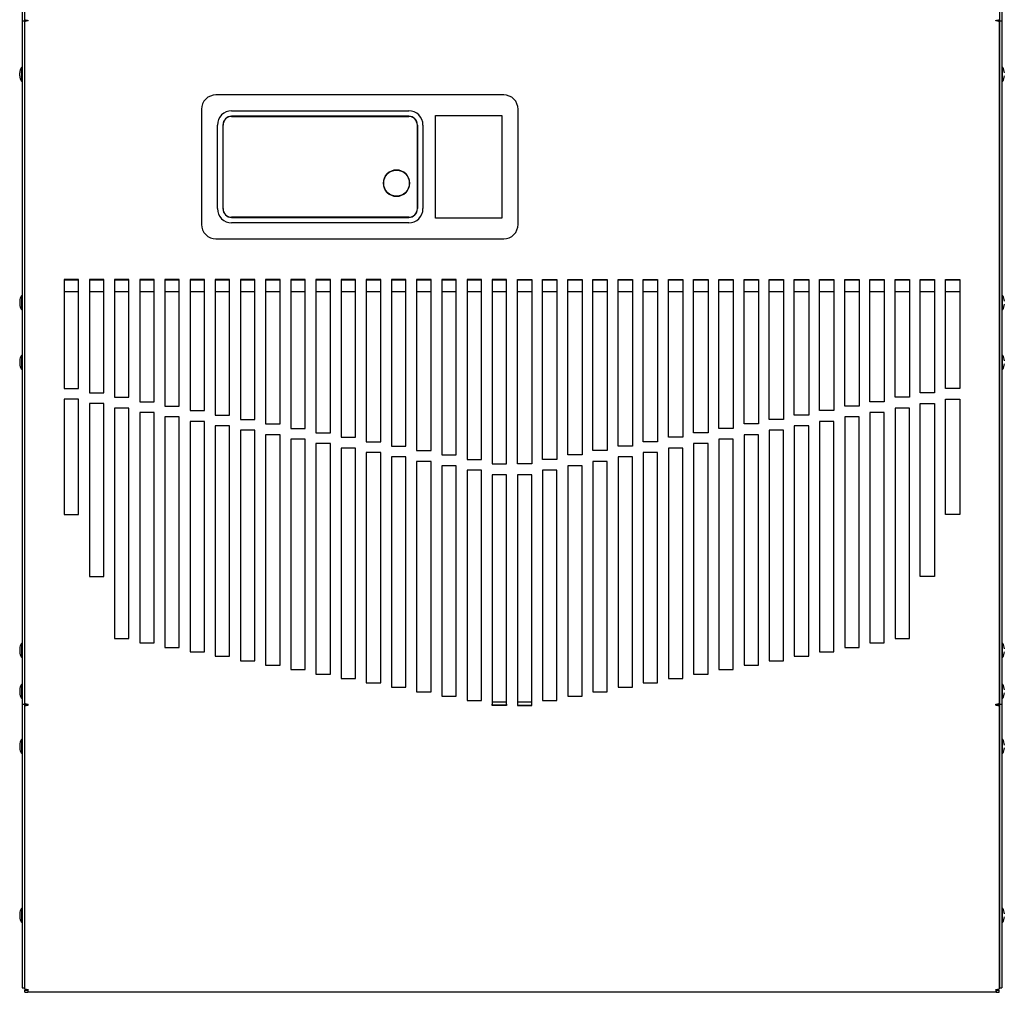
# Model space of a CAD drawing. Extents: x 2.9 to 84.8, y 2.2 to 57.4.
# Tile 1 of 16: x 2.9 to 20, y 2.8 to 19.7. Entities that reach past the tile are written whole.
import ezdxf

# ---------------------------------------------------------------- set-up
doc = ezdxf.new("R2010")
doc.units = 0
doc.layers.add('BODY', color=3, linetype='CONTINUOUS')

msp = doc.modelspace()

# ---------------------------------------------------------------- linework, layer by layer
at = {"layer": 'BODY', "linetype": 'CONTINUOUS'}
for p, q in [((2.965, 31.302), (2.965, 19.644)), ((3.001, 31.302), (3.001, 19.644)), ((19.941, 31.302), (19.941, 19.644)), ((19.977, 31.302), (19.977, 19.644)), ((19.981, 20.857), (19.981, 18.829)), ((2.965, 19.644), (3.001, 19.644)), ((2.965, 19.644), (2.965, 7.777)), ((3.001, 19.644), (3.001, 7.777)), ((3.001, 19.625), (3.001, 7.797)), ((3.036, 19.656), (3.059, 19.651)), ((3.037, 19.638), (3.037, 19.656)), ((3.067, 19.647), (3.057, 19.651)), ((3.067, 19.644), (3.067, 19.651)), ((19.875, 19.644), (19.875, 19.651)), ((19.885, 19.651), (19.875, 19.647)), ((19.884, 19.651), (19.907, 19.656)), ((19.905, 19.656), (19.905, 19.638)), ((19.941, 19.644), (19.977, 19.644)), ((19.941, 19.644), (19.941, 7.777)), ((19.941, 7.797), (19.941, 19.625)), ((19.977, 19.644), (19.977, 7.777)), ((2.965, 18.825), (2.95, 18.84)), ((2.95, 18.84), (2.95, 18.59)), ((19.992, 18.84), (19.977, 18.825)), ((19.992, 18.715), (19.992, 18.84)), ((2.92, 18.69), (2.92, 18.74)), ((19.992, 18.59), (19.992, 18.715)), ((2.95, 18.59), (2.965, 18.605)), ((19.977, 18.605), (19.992, 18.59)), ((19.981, 18.601), (19.981, 14.866)), ((11.328, 18.359), (6.327, 18.359)), ((6.077, 18.109), (6.077, 16.108)), ((6.602, 18.082), (9.677, 18.082)), ((9.677, 17.987), (6.602, 17.987)), ((6.602, 17.984), (9.677, 17.984)), ((10.144, 17.999), (10.144, 17.999)), ((10.144, 17.999), (11.295, 17.999)), ((10.144, 17.999), (11.294, 17.999)), ((10.144, 16.218), (10.144, 17.999)), ((10.144, 16.219), (10.144, 17.999)), ((11.295, 17.999), (11.294, 17.999)), ((11.294, 17.999), (11.294, 16.219)), ((11.295, 17.999), (11.295, 16.218)), ((11.577, 16.108), (11.577, 18.109)), ((6.354, 16.384), (6.354, 17.834)), ((6.449, 17.834), (6.449, 16.384)), ((6.452, 16.384), (6.452, 17.834)), ((9.827, 17.834), (9.827, 16.384)), ((9.83, 16.384), (9.83, 17.834)), ((9.925, 17.834), (9.925, 16.384)), ((9.677, 16.234), (6.602, 16.234)), ((6.602, 16.231), (9.677, 16.231)), ((9.677, 16.136), (6.602, 16.136)), ((10.144, 16.218), (10.144, 16.219)), ((11.294, 16.219), (10.144, 16.219)), ((11.295, 16.218), (10.144, 16.218)), ((11.295, 16.218), (11.294, 16.219)), ((6.327, 15.859), (11.328, 15.859)), ((3.944, 15.151), (3.694, 15.151)), ((3.694, 15.151), (3.694, 13.262)), ((3.694, 15.147), (3.944, 15.147)), ((3.944, 13.262), (3.944, 15.151)), ((4.381, 15.151), (4.131, 15.151)), ((4.131, 15.151), (4.131, 13.185)), ((4.131, 15.147), (4.381, 15.147)), ((4.381, 13.185), (4.381, 15.151)), ((4.818, 15.151), (4.568, 15.151)), ((4.568, 15.151), (4.568, 13.108)), ((4.568, 15.147), (4.818, 15.147)), ((4.818, 13.108), (4.818, 15.151)), ((5.256, 15.151), (5.006, 15.151)), ((5.006, 15.151), (5.006, 13.031)), ((5.006, 15.147), (5.256, 15.147)), ((5.256, 13.031), (5.256, 15.151)), ((5.693, 15.151), (5.443, 15.151)), ((5.443, 15.151), (5.443, 12.954)), ((5.443, 15.147), (5.693, 15.147)), ((5.693, 12.954), (5.693, 15.151)), ((6.13, 15.151), (5.88, 15.151)), ((5.88, 15.151), (5.88, 12.877)), ((5.88, 15.147), (6.13, 15.147)), ((6.13, 12.877), (6.13, 15.151)), ((6.567, 15.151), (6.317, 15.151)), ((6.317, 15.151), (6.317, 12.799)), ((6.317, 15.147), (6.567, 15.147)), ((6.567, 12.799), (6.567, 15.151)), ((7.005, 15.151), (6.755, 15.151)), ((6.755, 15.151), (6.755, 12.722)), ((6.755, 15.147), (7.005, 15.147)), ((7.005, 12.722), (7.005, 15.151)), ((7.442, 15.151), (7.192, 15.151)), ((7.192, 15.151), (7.192, 12.645)), ((7.192, 15.147), (7.442, 15.147)), ((7.442, 12.645), (7.442, 15.151)), ((7.879, 15.151), (7.629, 15.151)), ((7.629, 15.151), (7.629, 12.568)), ((7.629, 15.147), (7.879, 15.147)), ((7.879, 12.568), (7.879, 15.151)), ((8.316, 15.151), (8.066, 15.151)), ((8.066, 15.151), (8.066, 12.491)), ((8.066, 15.147), (8.316, 15.147)), ((8.316, 12.491), (8.316, 15.151)), ((8.754, 15.151), (8.504, 15.151)), ((8.504, 15.151), (8.504, 12.414)), ((8.504, 15.147), (8.754, 15.147)), ((8.754, 12.414), (8.754, 15.151)), ((9.191, 15.151), (8.941, 15.151)), ((8.941, 15.151), (8.941, 12.337)), ((8.941, 15.147), (9.191, 15.147)), ((9.191, 12.337), (9.191, 15.151)), ((9.628, 15.151), (9.378, 15.151)), ((9.378, 15.151), (9.378, 12.26)), ((9.378, 15.147), (9.628, 15.147)), ((9.628, 12.26), (9.628, 15.151)), ((10.065, 15.151), (9.815, 15.151)), ((9.815, 15.151), (9.815, 12.183)), ((9.815, 15.147), (10.065, 15.147)), ((10.065, 12.183), (10.065, 15.151)), ((10.503, 15.151), (10.253, 15.151)), ((10.253, 15.151), (10.253, 12.106)), ((10.253, 15.147), (10.503, 15.147)), ((10.503, 12.106), (10.503, 15.151)), ((10.94, 15.151), (10.69, 15.151)), ((10.69, 15.151), (10.69, 12.028)), ((10.69, 15.147), (10.94, 15.147)), ((10.94, 12.028), (10.94, 15.151)), ((11.377, 15.151), (11.127, 15.151)), ((11.127, 15.151), (11.127, 11.951)), ((11.127, 15.147), (11.377, 15.147)), ((11.377, 11.951), (11.377, 15.151)), ((11.565, 15.151), (11.815, 15.151)), ((11.565, 11.951), (11.565, 15.151)), ((11.565, 15.147), (11.815, 15.147)), ((11.815, 15.151), (11.815, 11.951)), ((12.002, 12.028), (12.002, 15.151)), ((12.002, 15.151), (12.252, 15.151)), ((12.002, 15.147), (12.252, 15.147)), ((12.252, 15.151), (12.252, 12.028)), ((12.44, 12.106), (12.44, 15.151)), ((12.44, 15.151), (12.69, 15.151)), ((12.44, 15.147), (12.69, 15.147)), ((12.69, 15.151), (12.69, 12.106)), ((12.877, 12.183), (12.877, 15.151)), ((12.877, 15.151), (13.127, 15.151)), ((12.877, 15.147), (13.127, 15.147)), ((13.127, 15.151), (13.127, 12.183)), ((13.314, 15.151), (13.564, 15.151)), ((13.314, 12.26), (13.314, 15.151)), ((13.314, 15.147), (13.564, 15.147)), ((13.564, 15.151), (13.564, 12.26)), ((13.751, 12.337), (13.751, 15.151)), ((13.751, 15.151), (14.001, 15.151)), ((13.751, 15.147), (14.001, 15.147)), ((14.001, 15.151), (14.001, 12.337)), ((14.189, 12.414), (14.189, 15.151)), ((14.189, 15.151), (14.439, 15.151)), ((14.189, 15.147), (14.439, 15.147)), ((14.439, 15.151), (14.439, 12.414)), ((14.626, 12.491), (14.626, 15.151)), ((14.626, 15.151), (14.876, 15.151)), ((14.626, 15.147), (14.876, 15.147)), ((14.876, 15.151), (14.876, 12.491)), ((15.063, 12.568), (15.063, 15.151)), ((15.063, 15.151), (15.313, 15.151)), ((15.063, 15.147), (15.313, 15.147)), ((15.313, 15.151), (15.313, 12.568)), ((15.501, 12.645), (15.501, 15.151)), ((15.501, 15.151), (15.751, 15.151)), ((15.501, 15.147), (15.751, 15.147)), ((15.751, 15.151), (15.751, 12.645)), ((15.938, 12.722), (15.938, 15.151)), ((15.938, 15.151), (16.188, 15.151)), ((15.938, 15.147), (16.188, 15.147)), ((16.188, 15.151), (16.188, 12.722)), ((16.375, 12.799), (16.375, 15.151)), ((16.375, 15.151), (16.625, 15.151)), ((16.375, 15.147), (16.625, 15.147)), ((16.625, 15.151), (16.625, 12.799)), ((16.812, 12.877), (16.812, 15.151)), ((16.812, 15.151), (17.062, 15.151)), ((16.812, 15.147), (17.062, 15.147)), ((17.062, 15.151), (17.062, 12.877)), ((17.25, 12.954), (17.25, 15.151)), ((17.25, 15.151), (17.5, 15.151)), ((17.25, 15.147), (17.5, 15.147)), ((17.5, 15.151), (17.5, 12.954)), ((17.687, 15.151), (17.937, 15.151)), ((17.687, 13.031), (17.687, 15.151)), ((17.687, 15.147), (17.937, 15.147)), ((17.937, 15.151), (17.937, 13.031)), ((18.124, 13.108), (18.124, 15.151)), ((18.124, 15.151), (18.374, 15.151)), ((18.124, 15.147), (18.374, 15.147)), ((18.374, 15.151), (18.374, 13.108)), ((18.561, 13.185), (18.561, 15.151)), ((18.561, 15.151), (18.811, 15.151)), ((18.561, 15.147), (18.811, 15.147)), ((18.811, 15.151), (18.811, 13.185)), ((18.999, 13.262), (18.999, 15.151)), ((18.999, 15.151), (19.249, 15.151)), ((18.999, 15.147), (19.249, 15.147)), ((19.249, 15.151), (19.249, 13.262)), ((3.944, 14.937), (3.694, 14.937)), ((4.381, 14.937), (4.131, 14.937)), ((4.818, 14.937), (4.568, 14.937)), ((5.256, 14.937), (5.006, 14.937)), ((5.693, 14.937), (5.443, 14.937)), ((6.13, 14.937), (5.88, 14.937)), ((6.567, 14.937), (6.317, 14.937)), ((7.005, 14.937), (6.755, 14.937)), ((7.442, 14.937), (7.192, 14.937)), ((7.879, 14.937), (7.629, 14.937)), ((8.316, 14.937), (8.066, 14.937)), ((8.754, 14.937), (8.504, 14.937)), ((9.191, 14.937), (8.941, 14.937)), ((9.628, 14.937), (9.378, 14.937)), ((10.065, 14.937), (9.815, 14.937)), ((10.503, 14.937), (10.253, 14.937)), ((10.94, 14.937), (10.69, 14.937)), ((11.377, 14.937), (11.127, 14.937)), ((11.815, 14.937), (11.565, 14.937)), ((12.252, 14.937), (12.002, 14.937)), ((12.69, 14.937), (12.44, 14.937)), ((13.127, 14.937), (12.877, 14.937)), ((13.564, 14.937), (13.314, 14.937)), ((14.001, 14.937), (13.751, 14.937)), ((14.439, 14.937), (14.189, 14.937)), ((14.876, 14.937), (14.626, 14.937)), ((15.313, 14.937), (15.063, 14.937)), ((15.751, 14.937), (15.501, 14.937)), ((16.188, 14.937), (15.938, 14.937)), ((16.625, 14.937), (16.375, 14.937)), ((17.062, 14.937), (16.812, 14.937)), ((17.5, 14.937), (17.25, 14.937)), ((17.937, 14.937), (17.687, 14.937)), ((18.374, 14.937), (18.124, 14.937)), ((18.811, 14.937), (18.561, 14.937)), ((19.249, 14.937), (18.999, 14.937)), ((2.92, 14.777), (2.92, 14.727)), ((2.965, 14.862), (2.95, 14.877)), ((2.95, 14.877), (2.95, 14.627)), ((19.992, 14.877), (19.977, 14.862)), ((19.992, 14.752), (19.992, 14.877)), ((19.992, 14.627), (19.992, 14.752)), ((2.95, 14.627), (2.965, 14.642)), ((19.977, 14.642), (19.992, 14.627)), ((19.981, 14.638), (19.981, 13.829)), ((2.92, 13.74), (2.92, 13.69)), ((2.965, 13.825), (2.95, 13.84)), ((2.95, 13.84), (2.95, 13.59)), ((19.992, 13.84), (19.977, 13.825)), ((19.992, 13.715), (19.992, 13.84)), ((19.992, 13.59), (19.992, 13.715)), ((2.95, 13.59), (2.965, 13.605)), ((19.977, 13.605), (19.992, 13.59)), ((19.981, 13.601), (19.981, 8.829)), ((3.694, 13.262), (3.944, 13.262)), ((4.131, 13.185), (4.381, 13.185)), ((18.811, 13.185), (18.561, 13.185)), ((19.249, 13.262), (18.999, 13.262)), ((3.694, 13.074), (3.694, 11.074)), ((3.944, 13.074), (3.694, 13.074)), ((3.944, 11.074), (3.944, 13.074)), ((4.568, 13.108), (4.818, 13.108)), ((5.006, 13.031), (5.256, 13.031)), ((17.937, 13.031), (17.687, 13.031)), ((18.374, 13.108), (18.124, 13.108)), ((18.999, 13.074), (19.249, 13.074)), ((18.999, 11.074), (18.999, 13.074)), ((19.249, 13.074), (19.249, 11.074)), ((4.381, 12.997), (4.131, 12.997)), ((4.131, 12.997), (4.131, 9.997)), ((4.381, 9.997), (4.381, 12.997)), ((4.818, 12.92), (4.568, 12.92)), ((4.568, 12.92), (4.568, 8.92)), ((4.818, 8.92), (4.818, 12.92)), ((5.256, 12.843), (5.006, 12.843)), ((5.006, 12.843), (5.006, 8.843)), ((5.256, 8.843), (5.256, 12.843)), ((5.443, 12.954), (5.693, 12.954)), ((5.88, 12.877), (6.13, 12.877)), ((17.062, 12.877), (16.812, 12.877)), ((17.5, 12.954), (17.25, 12.954)), ((17.937, 12.843), (17.687, 12.843)), ((17.687, 12.843), (17.687, 8.843)), ((17.937, 8.843), (17.937, 12.843)), ((18.374, 12.92), (18.124, 12.92)), ((18.124, 12.92), (18.124, 8.92)), ((18.374, 8.92), (18.374, 12.92)), ((18.561, 9.997), (18.561, 12.997)), ((18.561, 12.997), (18.811, 12.997)), ((18.811, 12.997), (18.811, 9.997)), ((5.693, 12.766), (5.443, 12.766)), ((5.443, 12.766), (5.443, 8.766)), ((5.693, 8.766), (5.693, 12.766)), ((6.13, 12.689), (5.88, 12.689)), ((5.88, 12.689), (5.88, 8.689)), ((6.13, 8.689), (6.13, 12.689)), ((6.317, 12.799), (6.567, 12.799)), ((6.755, 12.722), (7.005, 12.722)), ((16.188, 12.722), (15.938, 12.722)), ((16.625, 12.799), (16.375, 12.799)), ((17.062, 12.689), (16.812, 12.689)), ((16.812, 12.689), (16.812, 8.689)), ((17.062, 8.689), (17.062, 12.689)), ((17.5, 12.766), (17.25, 12.766)), ((17.25, 12.766), (17.25, 8.766)), ((17.5, 8.766), (17.5, 12.766)), ((6.567, 12.611), (6.317, 12.611)), ((6.317, 12.611), (6.317, 8.611)), ((6.567, 8.611), (6.567, 12.611)), ((7.005, 12.534), (6.755, 12.534)), ((6.755, 12.534), (6.755, 8.534)), ((7.005, 8.534), (7.005, 12.534)), ((7.192, 12.645), (7.442, 12.645)), ((7.629, 12.568), (7.879, 12.568)), ((8.066, 12.491), (8.316, 12.491)), ((14.876, 12.491), (14.626, 12.491)), ((15.313, 12.568), (15.063, 12.568)), ((15.751, 12.645), (15.501, 12.645)), ((16.188, 12.534), (15.938, 12.534)), ((15.938, 12.534), (15.938, 8.534)), ((16.188, 8.534), (16.188, 12.534)), ((16.625, 12.611), (16.375, 12.611)), ((16.375, 12.611), (16.375, 8.611)), ((16.625, 8.611), (16.625, 12.611)), ((7.442, 12.457), (7.192, 12.457)), ((7.192, 12.457), (7.192, 8.457)), ((7.442, 8.457), (7.442, 12.457)), ((7.879, 12.38), (7.629, 12.38)), ((7.629, 12.38), (7.629, 8.38)), ((7.879, 8.38), (7.879, 12.38)), ((8.504, 12.414), (8.754, 12.414)), ((8.941, 12.337), (9.191, 12.337)), ((14.001, 12.337), (13.751, 12.337)), ((14.439, 12.414), (14.189, 12.414)), ((15.313, 12.38), (15.063, 12.38)), ((15.063, 12.38), (15.063, 8.38)), ((15.313, 8.38), (15.313, 12.38)), ((15.751, 12.457), (15.501, 12.457)), ((15.501, 12.457), (15.501, 8.457)), ((15.751, 8.457), (15.751, 12.457)), ((8.316, 12.303), (8.066, 12.303)), ((8.066, 12.303), (8.066, 8.303)), ((8.316, 8.303), (8.316, 12.303)), ((8.754, 12.226), (8.504, 12.226)), ((8.504, 12.226), (8.504, 8.226)), ((8.754, 8.226), (8.754, 12.226)), ((9.191, 12.149), (8.941, 12.149)), ((8.941, 12.149), (8.941, 8.149)), ((9.191, 8.149), (9.191, 12.149)), ((9.378, 12.26), (9.628, 12.26)), ((9.815, 12.183), (10.065, 12.183)), ((13.127, 12.183), (12.877, 12.183)), ((13.564, 12.26), (13.314, 12.26)), ((13.751, 12.149), (13.751, 8.149)), ((14.001, 12.149), (13.751, 12.149)), ((14.001, 8.149), (14.001, 12.149)), ((14.189, 12.226), (14.189, 8.226)), ((14.439, 12.226), (14.189, 12.226)), ((14.439, 8.226), (14.439, 12.226)), ((14.626, 12.303), (14.626, 8.303)), ((14.876, 12.303), (14.626, 12.303)), ((14.876, 8.303), (14.876, 12.303)), ((9.628, 12.072), (9.378, 12.072)), ((9.378, 12.072), (9.378, 8.072)), ((9.628, 8.072), (9.628, 12.072)), ((10.065, 11.995), (9.815, 11.995)), ((9.815, 11.995), (9.815, 7.995)), ((10.065, 7.995), (10.065, 11.995)), ((10.253, 12.106), (10.503, 12.106)), ((10.69, 12.028), (10.94, 12.028)), ((12.252, 12.028), (12.002, 12.028)), ((12.69, 12.106), (12.44, 12.106)), ((13.127, 11.995), (12.877, 11.995)), ((12.877, 11.995), (12.877, 7.995)), ((13.127, 7.995), (13.127, 11.995)), ((13.314, 12.072), (13.314, 8.072)), ((13.564, 12.072), (13.314, 12.072)), ((13.564, 8.072), (13.564, 12.072)), ((10.503, 11.918), (10.253, 11.918)), ((10.253, 11.918), (10.253, 7.918)), ((10.503, 7.918), (10.503, 11.918)), ((10.94, 11.84), (10.69, 11.84)), ((10.69, 11.84), (10.69, 7.84)), ((10.94, 7.84), (10.94, 11.84)), ((11.127, 11.951), (11.377, 11.951)), ((11.815, 11.951), (11.565, 11.951)), ((12.252, 11.84), (12.002, 11.84)), ((12.002, 11.84), (12.002, 7.84)), ((12.252, 7.84), (12.252, 11.84)), ((12.69, 11.918), (12.44, 11.918)), ((12.44, 11.918), (12.44, 7.918)), ((12.69, 7.918), (12.69, 11.918)), ((11.377, 11.763), (11.127, 11.763)), ((11.127, 11.763), (11.127, 7.777)), ((11.377, 7.777), (11.377, 11.763)), ((11.815, 11.763), (11.565, 11.763)), ((11.565, 11.763), (11.565, 7.777)), ((11.815, 7.777), (11.815, 11.763)), ((3.694, 11.074), (3.944, 11.074)), ((19.249, 11.074), (18.999, 11.074)), ((4.131, 9.997), (4.381, 9.997)), ((18.811, 9.997), (18.561, 9.997)), ((4.568, 8.92), (4.818, 8.92)), ((18.124, 8.92), (18.374, 8.92)), ((2.92, 8.74), (2.92, 8.69)), ((2.965, 8.825), (2.95, 8.84)), ((2.95, 8.84), (2.95, 8.59)), ((5.006, 8.843), (5.256, 8.843)), ((5.443, 8.766), (5.693, 8.766)), ((17.25, 8.766), (17.5, 8.766)), ((17.687, 8.843), (17.937, 8.843)), ((19.992, 8.84), (19.977, 8.825)), ((19.992, 8.715), (19.992, 8.84)), ((2.95, 8.59), (2.965, 8.605)), ((5.88, 8.689), (6.13, 8.689)), ((6.317, 8.611), (6.567, 8.611)), ((16.375, 8.611), (16.625, 8.611)), ((16.812, 8.689), (17.062, 8.689)), ((19.977, 8.605), (19.992, 8.59)), ((19.981, 8.601), (19.981, 8.116)), ((19.992, 8.59), (19.992, 8.715)), ((6.755, 8.534), (7.005, 8.534)), ((7.192, 8.457), (7.442, 8.457)), ((7.629, 8.38), (7.879, 8.38)), ((15.063, 8.38), (15.313, 8.38)), ((15.501, 8.457), (15.751, 8.457)), ((15.938, 8.534), (16.188, 8.534)), ((8.066, 8.303), (8.316, 8.303)), ((8.504, 8.226), (8.754, 8.226)), ((14.189, 8.226), (14.439, 8.226)), ((14.626, 8.303), (14.876, 8.303)), ((2.965, 8.112), (2.95, 8.127)), ((2.95, 8.127), (2.95, 7.877)), ((8.941, 8.149), (9.191, 8.149)), ((9.378, 8.072), (9.628, 8.072)), ((13.314, 8.072), (13.564, 8.072)), ((13.751, 8.149), (14.001, 8.149)), ((19.992, 8.127), (19.977, 8.112)), ((19.992, 8.002), (19.992, 8.127)), ((2.92, 8.027), (2.92, 7.977)), ((2.95, 7.877), (2.965, 7.892)), ((9.815, 7.995), (10.065, 7.995)), ((10.253, 7.918), (10.503, 7.918)), ((12.44, 7.918), (12.69, 7.918)), ((12.877, 7.995), (13.127, 7.995)), ((19.977, 7.892), (19.992, 7.877)), ((19.981, 7.888), (19.981, 7.159)), ((19.992, 7.877), (19.992, 8.002)), ((2.965, 7.777), (3.001, 7.777)), ((2.965, 7.777), (2.965, 2.854)), ((3.001, 7.777), (3.001, 2.854)), ((3.037, 7.762), (3.001, 7.762)), ((3.001, 7.758), (3.001, 2.842)), ((3.001, 7.758), (3.009, 7.758)), ((3.034, 7.784), (3.034, 7.762)), ((3.067, 7.763), (3.067, 7.777)), ((10.69, 7.84), (10.94, 7.84)), ((11.127, 7.817), (11.377, 7.817)), ((11.127, 7.763), (11.127, 7.777)), ((11.127, 7.756), (11.127, 7.763)), ((11.377, 7.763), (11.127, 7.763)), ((11.377, 7.756), (11.127, 7.756)), ((11.377, 7.777), (11.377, 7.763)), ((11.377, 7.763), (11.377, 7.756)), ((11.565, 7.817), (11.815, 7.817)), ((11.565, 7.777), (11.565, 7.763)), ((11.565, 7.763), (11.565, 7.756)), ((11.565, 7.763), (11.815, 7.763)), ((11.565, 7.756), (11.815, 7.756)), ((11.815, 7.763), (11.815, 7.777)), ((11.815, 7.756), (11.815, 7.763)), ((12.002, 7.84), (12.252, 7.84)), ((19.875, 7.763), (19.875, 7.777)), ((19.941, 7.762), (19.905, 7.762)), ((19.909, 7.762), (19.909, 7.784)), ((19.941, 7.758), (19.933, 7.758)), ((19.941, 7.777), (19.977, 7.777)), ((19.941, 7.777), (19.941, 2.854)), ((19.941, 2.842), (19.941, 7.758)), ((19.977, 7.777), (19.977, 2.854)), ((2.92, 7.07), (2.92, 7.02)), ((2.965, 7.155), (2.95, 7.17)), ((2.95, 7.17), (2.95, 6.92)), ((19.992, 7.17), (19.977, 7.155)), ((19.992, 7.045), (19.992, 7.17)), ((19.992, 6.92), (19.992, 7.045)), ((2.95, 6.92), (2.965, 6.935)), ((19.977, 6.935), (19.992, 6.92)), ((19.981, 6.931), (19.981, 4.227)), ((2.92, 4.138), (2.92, 4.088)), ((2.965, 4.223), (2.95, 4.238)), ((2.95, 4.238), (2.95, 3.988)), ((19.992, 4.238), (19.977, 4.223)), ((19.992, 4.113), (19.992, 4.238)), ((19.992, 3.988), (19.992, 4.113)), ((2.95, 3.988), (2.965, 4.003)), ((19.977, 4.003), (19.992, 3.988)), ((19.981, 3.999), (19.981, 3.332)), ((19.977, 3.332), (19.981, 3.332)), ((2.965, 2.854), (3.001, 2.854)), ((3.007, 2.813), (3.007, 2.812)), ((3.063, 2.813), (3.007, 2.813)), ((3.007, 2.812), (3.063, 2.812)), ((3.007, 2.776), (3.007, 2.812)), ((3.007, 2.776), (3.063, 2.776)), ((3.063, 2.812), (3.063, 2.776)), ((19.88, 2.776), (3.063, 2.776)), ((19.935, 2.813), (19.879, 2.813)), ((19.88, 2.812), (19.88, 2.776)), ((19.88, 2.812), (19.935, 2.812)), ((19.88, 2.776), (19.935, 2.776)), ((19.935, 2.812), (19.935, 2.813)), ((19.935, 2.776), (19.935, 2.812)), ((19.941, 2.854), (19.977, 2.854))]:
    msp.add_line(p, q, dxfattribs=at)
for points in [[(3.052, 7.765), (3.056, 7.767), (3.067, 7.771)], [(19.875, 7.771), (19.887, 7.767), (19.891, 7.765)]]:
    msp.add_lwpolyline(points, dxfattribs=at)
msp.add_circle((9.465, 16.826), 0.227, dxfattribs=at)
for centre, radius, start, end in [((3.114, 20.052), 0.404, 253.7154, 263.282), ((3.073, 19.505), 0.139, 92.3257, 120.924), ((19.828, 20.052), 0.404, 276.718, 286.2846), ((19.87, 19.505), 0.139, 59.076, 87.6743), ((3.108, 18.739), 0.188, 147.1355, 179.466), ((19.835, 18.739), 0.188, 0.534, 32.8645), ((3.108, 18.692), 0.187, 180.534, 212.8645), ((19.835, 18.692), 0.188, 327.1355, 359.466), ((6.327, 18.109), 0.249, 89.9998, 180.0002), ((11.328, 18.109), 0.249, 359.9999, 90.0001), ((6.602, 17.834), 0.248, 90, 180), ((6.602, 17.834), 0.153, 90, 180), ((6.602, 17.834), 0.15, 90, 180), ((9.677, 17.834), 0.248, 0, 90), ((9.677, 17.834), 0.153, 0, 90), ((9.677, 17.834), 0.15, 0, 90), ((9.465, 16.826), 0.228, 90, 270), ((9.465, 16.826), 0.228, 270, 90), ((6.602, 16.384), 0.248, 180, 270), ((6.602, 16.384), 0.153, 180, 270), ((6.602, 16.384), 0.15, 180, 270), ((9.677, 16.384), 0.248, 270, 0), ((9.677, 16.384), 0.153, 270, 0), ((9.677, 16.384), 0.15, 270, 0), ((6.327, 16.108), 0.249, 179.9998, 270.0002), ((11.328, 16.108), 0.249, 269.9999, 0.0001), ((3.108, 14.775), 0.188, 147.1355, 179.466), ((3.108, 14.729), 0.187, 180.534, 212.8645), ((19.835, 14.775), 0.188, 0.534, 32.8645), ((19.835, 14.729), 0.188, 327.1355, 359.466), ((3.108, 13.739), 0.188, 147.1355, 179.466), ((3.108, 13.692), 0.187, 180.534, 212.8645), ((19.835, 13.739), 0.188, 0.534, 32.8645), ((19.835, 13.692), 0.188, 327.1355, 359.466), ((3.108, 8.739), 0.188, 147.1355, 179.466), ((19.835, 8.739), 0.188, 0.534, 32.8645), ((3.108, 8.692), 0.187, 180.534, 212.8645), ((19.835, 8.692), 0.188, 327.1355, 359.466), ((3.108, 8.025), 0.188, 147.1355, 179.466), ((19.835, 8.025), 0.188, 0.534, 32.8645), ((3.108, 7.979), 0.187, 180.534, 212.8645), ((19.835, 7.979), 0.188, 327.1355, 359.466), ((3.073, 7.916), 0.139, 238.9536, 267.6513), ((3.015, 7.999), 0.241, 266.736, 282.5209), ((3.006, 7.905), 0.147, 271.3608, 288.3501), ((19.87, 7.916), 0.139, 272.3487, 301.0464), ((19.927, 7.999), 0.241, 257.4791, 273.264), ((19.936, 7.903), 0.145, 251.4871, 268.802), ((3.108, 7.068), 0.188, 147.1355, 179.466), ((3.108, 7.022), 0.187, 180.534, 212.8645), ((19.835, 7.068), 0.188, 0.534, 32.8645), ((19.835, 7.022), 0.188, 327.1355, 359.466), ((3.108, 4.137), 0.188, 147.1355, 179.466), ((19.835, 4.137), 0.188, 0.534, 32.8645), ((3.108, 4.09), 0.187, 180.534, 212.8645), ((19.835, 4.09), 0.188, 327.1355, 359.466), ((3.051, 2.916), 0.0897, 235.919, 280.121), ((2.759, 2.827), 0.308, 350.4269, 0.1317), ((3.019, 2.83), 0.047, 337.889, 357.9793), ((19.891, 2.916), 0.0897, 259.879, 304.081), ((20.184, 2.827), 0.308, 179.8683, 189.5731), ((19.923, 2.83), 0.047, 182.0302, 202.1049)]:
    msp.add_arc(centre, radius, start, end, dxfattribs=at)

doc.saveas('drawing.dxf')
